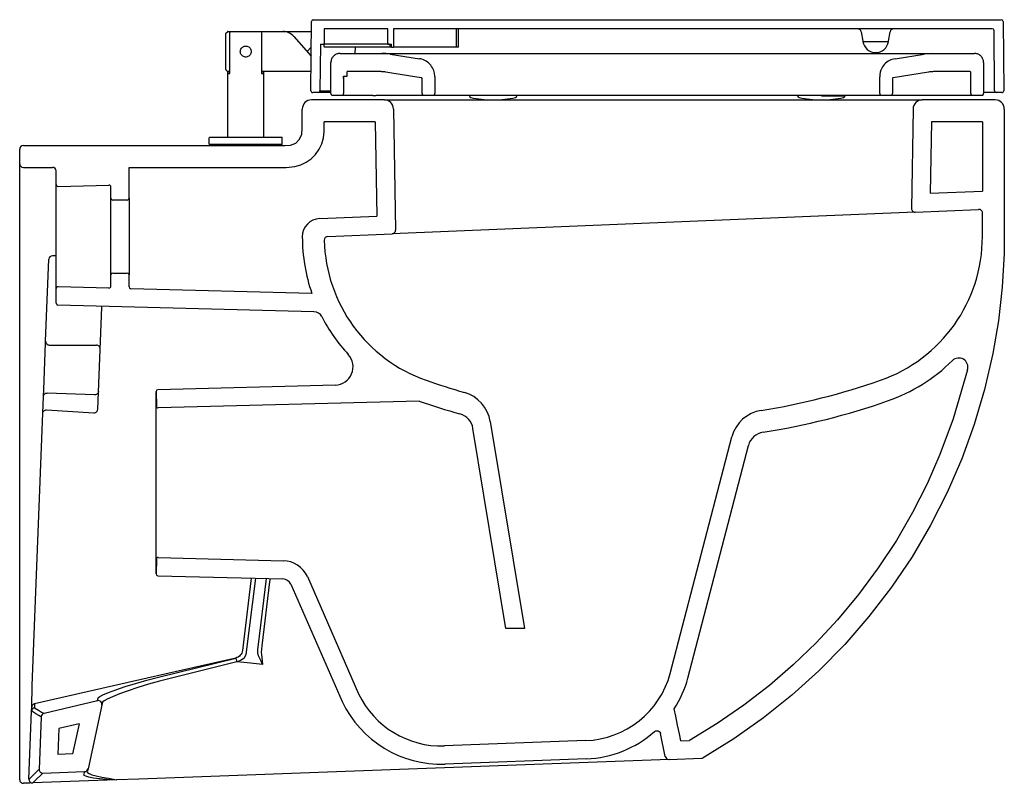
# Model space of a CAD drawing. Header units: millimetres. Extents: x 4201.859 to 4202.399, y 1608.01 to 1608.429.
import ezdxf

# ---------------------------------------------------------------- set-up
doc = ezdxf.new("R2010")
doc.units = ezdxf.units.MM
doc.layers.add('Sanindusa', color=3, linetype='Continuous')

msp = doc.modelspace()

# ---------------------------------------------------------------- linework, layer by layer
at = {"layer": 'Sanindusa'}
for p, q in [((4202.019692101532, 1608.428737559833), (4202.397011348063, 1608.428737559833)), ((4202.018360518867, 1608.389746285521), (4202.018692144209, 1608.427746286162)), ((4202.025582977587, 1608.423487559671), (4202.025582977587, 1608.415487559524)), ((4202.06040715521, 1608.423737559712), (4202.025832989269, 1608.423737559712)), ((4202.060657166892, 1608.415237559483), (4202.060657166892, 1608.423487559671)), ((4202.063657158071, 1608.423487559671), (4202.063657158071, 1608.413737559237)), ((4202.392054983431, 1608.423737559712), (4202.063907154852, 1608.423737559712)), ((4202.098144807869, 1608.413737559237), (4202.098144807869, 1608.423487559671)), ((4202.099336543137, 1608.413737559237), (4202.099336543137, 1608.423487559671)), ((4202.393343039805, 1608.389728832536), (4202.393054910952, 1608.422746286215)), ((4202.398011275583, 1608.427746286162), (4202.398342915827, 1608.389746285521)), ((4201.971647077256, 1608.401341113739), (4201.971647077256, 1608.42113400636)), ((4201.971720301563, 1608.421310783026), (4201.972573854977, 1608.422164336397)), ((4201.972750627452, 1608.422237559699), (4201.974569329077, 1608.422237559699)), ((4201.973986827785, 1608.399237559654), (4201.973986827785, 1608.421737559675)), ((4201.974569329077, 1608.422237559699), (4201.990724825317, 1608.422237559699)), ((4201.990724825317, 1608.422237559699), (4202.003036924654, 1608.422237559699)), ((4201.99130734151, 1608.421737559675), (4201.99130734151, 1608.399237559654)), ((4202.003036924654, 1608.422237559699), (4202.018644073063, 1608.422237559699)), ((4202.009035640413, 1608.4195305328), (4202.018526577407, 1608.408774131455)), ((4202.320191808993, 1608.422084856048), (4202.321098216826, 1608.416944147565)), ((4202.335171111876, 1608.416944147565), (4202.336077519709, 1608.422084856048)), ((4202.018569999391, 1608.413750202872), (4202.016352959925, 1608.411237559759)), ((4202.023582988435, 1608.415237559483), (4202.023360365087, 1608.389728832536)), ((4202.023582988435, 1608.415237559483), (4202.025332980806, 1608.415237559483)), ((4202.02585096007, 1608.415237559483), (4202.025332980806, 1608.415237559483)), ((4202.025600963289, 1608.413987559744), (4202.025600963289, 1608.414987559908)), ((4202.061350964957, 1608.415237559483), (4202.02585096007, 1608.415237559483)), ((4202.061350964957, 1608.413737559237), (4202.02585096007, 1608.413737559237)), ((4202.042726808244, 1608.410237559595), (4202.0427608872, 1608.413737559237)), ((4202.044666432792, 1608.415237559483), (4202.044666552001, 1608.415250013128)), ((4202.060657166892, 1608.415237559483), (4202.062657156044, 1608.415237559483)), ((4202.062657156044, 1608.413737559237), (4202.061350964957, 1608.413737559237)), ((4202.061600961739, 1608.414987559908), (4202.061600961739, 1608.413987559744)), ((4202.062657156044, 1608.413737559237), (4202.062657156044, 1608.415237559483)), ((4202.062657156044, 1608.413737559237), (4202.063657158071, 1608.413737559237)), ((4202.098144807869, 1608.413737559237), (4202.063657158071, 1608.413737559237)), ((4202.099336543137, 1608.413737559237), (4202.098144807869, 1608.413737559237)), ((4202.321134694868, 1608.416737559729), (4202.335134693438, 1608.416737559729)), ((4202.034336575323, 1608.410237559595), (4202.057209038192, 1608.410237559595)), ((4202.057209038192, 1608.410237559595), (4202.359441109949, 1608.410237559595)), ((4202.061902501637, 1608.4098682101), (4202.077904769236, 1608.407333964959)), ((4202.338745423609, 1608.407333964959), (4202.354747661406, 1608.4098682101)), ((4202.359441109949, 1608.410237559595), (4202.354747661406, 1608.4098682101)), ((4202.359441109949, 1608.410237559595), (4202.382313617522, 1608.410237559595)), ((4201.972573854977, 1608.400310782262), (4201.971720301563, 1608.401164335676)), ((4202.029336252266, 1608.388237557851), (4202.029336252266, 1608.405237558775)), ((4202.387313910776, 1608.405237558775), (4202.387313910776, 1608.388237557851)), ((4201.972647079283, 1608.400260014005), (4201.972647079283, 1608.364237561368)), ((4201.973986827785, 1608.400237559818), (4201.972750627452, 1608.400237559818)), ((4201.972849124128, 1608.400237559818), (4201.972849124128, 1608.399237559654)), ((4201.972849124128, 1608.399237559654), (4201.973986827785, 1608.399237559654)), ((4202.018452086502, 1608.400237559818), (4201.99130734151, 1608.400237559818)), ((4201.99130734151, 1608.399237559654), (4201.992445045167, 1608.399237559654)), ((4201.992445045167, 1608.399237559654), (4201.992445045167, 1608.400237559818)), ((4201.992647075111, 1608.364237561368), (4201.992647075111, 1608.400237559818)), ((4202.036336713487, 1608.396487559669), (4202.036336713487, 1608.39773756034)), ((4202.036336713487, 1608.39773756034), (4202.03833685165, 1608.39773756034)), ((4202.036336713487, 1608.39773756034), (4202.036336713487, 1608.388237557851)), ((4202.056366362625, 1608.400237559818), (4202.03833685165, 1608.400237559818)), ((4202.03833685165, 1608.39773756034), (4202.03833685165, 1608.400237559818)), ((4202.079340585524, 1608.388237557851), (4202.079340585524, 1608.396421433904)), ((4202.086341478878, 1608.39745708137), (4202.086341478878, 1608.388237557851)), ((4202.330308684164, 1608.388237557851), (4202.330308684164, 1608.39745708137)), ((4202.337309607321, 1608.396421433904), (4202.337309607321, 1608.388237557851)), ((4202.35715485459, 1608.39999132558), (4202.337731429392, 1608.396915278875)), ((4202.379813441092, 1608.400237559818), (4202.360283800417, 1608.400237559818)), ((4202.380313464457, 1608.388237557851), (4202.380313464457, 1608.399737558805)), ((4202.058664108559, 1608.384736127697), (4202.018664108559, 1608.384736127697)), ((4202.022360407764, 1608.388737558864), (4202.019360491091, 1608.388737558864)), ((4202.029336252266, 1608.388737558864), (4202.022360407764, 1608.388737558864)), ((4202.023360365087, 1608.389728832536), (4202.029336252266, 1608.389728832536)), ((4202.035336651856, 1608.38723755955), (4202.030336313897, 1608.38723755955)), ((4202.052427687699, 1608.38723755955), (4202.035336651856, 1608.38723755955)), ((4202.052427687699, 1608.38723755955), (4202.053906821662, 1608.38723755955)), ((4202.080340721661, 1608.38723755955), (4202.053906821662, 1608.38723755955)), ((4202.058664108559, 1608.384736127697), (4202.353664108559, 1608.384736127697)), ((4202.085341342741, 1608.38723755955), (4202.080340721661, 1608.38723755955)), ((4202.331308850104, 1608.38723755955), (4202.085341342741, 1608.38723755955)), ((4202.105325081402, 1608.38723755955), (4202.105325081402, 1608.38703075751)), ((4202.117932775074, 1608.384736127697), (4202.118717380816, 1608.384736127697)), ((4202.131325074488, 1608.38703075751), (4202.131325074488, 1608.38723755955)), ((4202.285325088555, 1608.38723755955), (4202.285325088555, 1608.38703075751)), ((4202.297932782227, 1608.384736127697), (4202.298717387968, 1608.384736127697)), ((4202.29832408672, 1608.38703075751), (4202.31132508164, 1608.38703075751)), ((4202.31132508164, 1608.38703075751), (4202.31132508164, 1608.38723755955)), ((4202.336309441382, 1608.38723755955), (4202.331308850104, 1608.38723755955)), ((4202.381313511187, 1608.38723755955), (4202.336309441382, 1608.38723755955)), ((4202.393664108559, 1608.384736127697), (4202.353664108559, 1608.384736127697)), ((4202.386313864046, 1608.38723755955), (4202.381313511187, 1608.38723755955)), ((4202.39434302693, 1608.388737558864), (4202.387313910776, 1608.388737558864)), ((4202.397342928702, 1608.388737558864), (4202.39434302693, 1608.388737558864)), ((4202.063664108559, 1608.379736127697), (4202.06482346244, 1608.313316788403)), ((4202.34866410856, 1608.379736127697), (4202.347712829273, 1608.325237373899)), ((4202.05366410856, 1608.372736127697), (4202.02566410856, 1608.372736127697)), ((4202.05366410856, 1608.372736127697), (4202.054568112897, 1608.320945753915)), ((4202.358664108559, 1608.372736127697), (4202.357980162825, 1608.333552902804)), ((4202.38666410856, 1608.372736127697), (4202.358664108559, 1608.372736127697)), ((4202.38666410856, 1608.372736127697), (4202.38666410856, 1608.336746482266)), ((4201.96264708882, 1608.360487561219), (4201.96264708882, 1608.363987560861)), ((4201.962897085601, 1608.364237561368), (4202.002397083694, 1608.364237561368)), ((4202.002647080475, 1608.360487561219), (4202.002647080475, 1608.363987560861)), ((4201.858664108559, 1608.349736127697), (4201.858664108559, 1608.357736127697)), ((4202.002397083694, 1608.360237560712), (4201.962897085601, 1608.360237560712)), ((4201.858664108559, 1608.011811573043), (4201.858664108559, 1608.349736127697)), ((4201.86066410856, 1608.347736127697), (4201.876664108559, 1608.347736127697)), ((4201.91866410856, 1608.330736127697), (4201.91866410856, 1608.347736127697)), ((4201.87866410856, 1608.338262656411), (4201.87866410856, 1608.345736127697)), ((4201.87866410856, 1608.281209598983), (4201.87866410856, 1608.338262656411)), ((4201.879690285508, 1608.337262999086), (4201.907637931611, 1608.337994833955)), ((4201.90866410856, 1608.330736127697), (4201.90866410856, 1608.33699517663)), ((4202.38666410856, 1608.336746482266), (4202.386747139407, 1608.33474820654)), ((4201.90866410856, 1608.288736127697), (4201.90866410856, 1608.330736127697)), ((4201.91866410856, 1608.330736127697), (4201.91866410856, 1608.288736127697)), ((4202.357980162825, 1608.333552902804), (4202.386747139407, 1608.33474820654)), ((4201.91766410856, 1608.329736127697), (4201.90966410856, 1608.329736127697)), ((4202.023248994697, 1608.319644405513), (4202.054568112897, 1608.320945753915)), ((4202.349795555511, 1608.32320419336), (4202.062906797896, 1608.311283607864)), ((4202.349795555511, 1608.32320419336), (4202.384581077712, 1608.324649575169)), ((4202.38666410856, 1608.309736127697), (4202.38666410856, 1608.322651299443)), ((4202.027603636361, 1608.309816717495), (4202.062906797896, 1608.311283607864)), ((4201.87866410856, 1608.299236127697), (4201.876650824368, 1608.299236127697)), ((4201.872901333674, 1608.252313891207), (4201.87465233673, 1608.297313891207)), ((4201.90866410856, 1608.282477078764), (4201.90866410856, 1608.288736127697)), ((4201.90966410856, 1608.289736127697), (4201.91766410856, 1608.289736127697)), ((4201.91866410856, 1608.282162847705), (4201.91866410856, 1608.288736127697)), ((4201.907637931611, 1608.281477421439), (4201.879690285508, 1608.282209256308)), ((4201.87866410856, 1608.273210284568), (4201.87866410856, 1608.281209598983)), ((4202.018893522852, 1608.278564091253), (4201.919637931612, 1608.28116319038)), ((4202.020041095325, 1608.26853404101), (4201.879637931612, 1608.272210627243)), ((4201.903652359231, 1608.271031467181), (4201.903673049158, 1608.27158124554)), ((4201.901475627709, 1608.215090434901), (4201.903652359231, 1608.271031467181)), ((4201.871874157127, 1608.225915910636), (4201.872863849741, 1608.251350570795)), ((4201.872863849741, 1608.251350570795), (4201.872901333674, 1608.252313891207)), ((4201.874899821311, 1608.250236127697), (4201.900769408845, 1608.250236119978)), ((4202.031778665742, 1608.228308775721), (4201.934401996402, 1608.225758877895)), ((4201.87172448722, 1608.222069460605), (4201.871874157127, 1608.225915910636)), ((4201.899778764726, 1608.222919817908), (4201.873798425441, 1608.223930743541)), ((4201.93342817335, 1608.124713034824), (4201.93342817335, 1608.22475922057)), ((4201.933428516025, 1608.224733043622), (4201.933637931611, 1608.216735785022)), ((4201.871363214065, 1608.212784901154), (4201.87172448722, 1608.222069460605)), ((4202.077819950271, 1608.219510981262), (4201.934663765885, 1608.215762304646)), ((4201.865554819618, 1608.06351174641), (4201.871363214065, 1608.212784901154)), ((4201.873437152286, 1608.21464618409), (4201.899395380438, 1608.213067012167)), ((4202.116760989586, 1608.208278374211), (4202.13546929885, 1608.094736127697)), ((4202.125334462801, 1608.094736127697), (4202.10725350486, 1608.204470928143)), ((4202.21546929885, 1608.070039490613), (4202.249232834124, 1608.199890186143)), ((4202.225121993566, 1608.067530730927), (4202.25831304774, 1608.195162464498)), ((4201.933637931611, 1608.132736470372), (4201.933428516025, 1608.124739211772)), ((4201.934663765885, 1608.133709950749), (4202.003294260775, 1608.131912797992)), ((4201.934401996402, 1608.123713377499), (4202.003032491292, 1608.121916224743)), ((4201.98565026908, 1608.12237139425), (4201.980823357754, 1608.082695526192)), ((4201.988062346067, 1608.122308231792), (4201.982748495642, 1608.080446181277)), ((4201.989442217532, 1608.084569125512), (4201.994093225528, 1608.122150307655)), ((4202.016460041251, 1608.12333423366), (4202.044562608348, 1608.05894999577)), ((4202.007421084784, 1608.119056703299), (4202.035523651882, 1608.054672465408)), ((4202.13546929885, 1608.094736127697), (4202.125334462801, 1608.094736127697)), ((4201.934730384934, 1608.06797307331), (4201.977118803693, 1608.078410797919)), ((4201.977687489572, 1608.076365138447), (4201.935301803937, 1608.065925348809)), ((4201.977941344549, 1608.076432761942), (4201.977687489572, 1608.076365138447)), ((4201.865284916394, 1608.051575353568), (4201.865554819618, 1608.06351174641)), ((4201.901331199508, 1608.055129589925), (4201.901668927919, 1608.056674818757)), ((4201.865199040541, 1608.049368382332), (4201.865284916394, 1608.051575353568)), ((4201.866819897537, 1608.053418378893), (4201.866734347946, 1608.05121979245)), ((4201.901331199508, 1608.055129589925), (4201.871997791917, 1608.048156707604)), ((4201.903747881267, 1608.052758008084), (4201.896132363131, 1608.017807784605)), ((4201.904085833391, 1608.054308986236), (4201.903747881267, 1608.052758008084)), ((4201.863748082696, 1608.012079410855), (4201.865199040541, 1608.049368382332)), ((4201.870461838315, 1608.046288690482), (4201.869340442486, 1608.017469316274)), ((4201.880218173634, 1608.03983213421), (4201.879668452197, 1608.025704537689)), ((4201.89126914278, 1608.042459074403), (4201.880218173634, 1608.03983213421)), ((4201.89126914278, 1608.042459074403), (4201.887682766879, 1608.025999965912)), ((4202.212738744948, 1608.02452069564), (4202.21015012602, 1608.037096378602)), ((4202.169056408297, 1608.033240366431), (4202.091607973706, 1608.03037190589)), ((4202.221175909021, 1608.033169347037), (4202.225931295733, 1608.033345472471)), ((4201.887675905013, 1608.026002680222), (4201.879668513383, 1608.025706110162)), ((4202.21477170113, 1608.022925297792), (4201.923949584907, 1608.012154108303)), ((4202.169426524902, 1608.023247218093), (4202.091978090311, 1608.020378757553)), ((4202.21477170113, 1608.022925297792), (4202.232571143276, 1608.02358453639)), ((4201.896132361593, 1608.017807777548), (4201.895749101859, 1608.016048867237)), ((4201.87141277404, 1608.01539291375), (4201.894251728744, 1608.016234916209)), ((4201.923949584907, 1608.012154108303), (4201.911713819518, 1608.011700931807)), ((4201.861954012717, 1608.009857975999), (4201.860738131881, 1608.009812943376)), ((4201.864155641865, 1608.009939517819), (4201.861954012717, 1608.009857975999)), ((4201.86582052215, 1608.010001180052), (4201.864155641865, 1608.009939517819)), ((4201.911713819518, 1608.011700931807), (4201.86582052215, 1608.010001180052))]:
    msp.add_line(p, q, dxfattribs=at)
at = {"layer": 'Sanindusa', "flags": 128}
for points in [[(4202.078918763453, 1608.396915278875), (4202.063886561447, 1608.39929589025), (4202.059495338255, 1608.39999132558)], [(4201.86066410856, 1608.359736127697), (4201.947287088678, 1608.359736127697), (4201.984508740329, 1608.359736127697), (4202.000886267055, 1608.359736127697), (4202.004103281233, 1608.359736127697), (4202.00727595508, 1608.359898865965), (4202.010062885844, 1608.361054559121), (4202.012197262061, 1608.363120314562), (4202.01343907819, 1608.365845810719), (4202.01366410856, 1608.368985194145), (4202.01366410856, 1608.372187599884), (4202.01366410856, 1608.379736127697)], [(4202.398664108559, 1608.379736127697), (4202.398664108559, 1608.356142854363), (4202.398664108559, 1608.337549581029), (4202.398664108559, 1608.318956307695), (4202.39853118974, 1608.300377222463), (4202.397487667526, 1608.281911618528), (4202.395422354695, 1608.263612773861), (4202.392353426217, 1608.245521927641), (4202.387841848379, 1608.225913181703), (4202.382160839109, 1608.206659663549), (4202.37532528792, 1608.187806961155), (4202.367350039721, 1608.169400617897), (4202.358249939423, 1608.151486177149), (4202.348041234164, 1608.134110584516), (4202.336759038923, 1608.11733965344), (4202.324451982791, 1608.101252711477), (4202.311168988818, 1608.085929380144), (4202.296959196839, 1608.071449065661), (4202.282159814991, 1608.058113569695), (4202.26659930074, 1608.04570443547), (4202.250353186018, 1608.034268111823), (4202.233497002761, 1608.023851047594)], [(4201.91866410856, 1608.347736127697), (4201.947287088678, 1608.347736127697), (4201.979197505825, 1608.347736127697), (4201.995152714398, 1608.347736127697), (4201.999983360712, 1608.347627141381), (4202.004812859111, 1608.347603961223), (4202.00958157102, 1608.348122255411), (4202.012818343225, 1608.349060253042), (4202.015852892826, 1608.350525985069), (4202.018595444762, 1608.352483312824), (4202.020974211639, 1608.354869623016), (4202.02292034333, 1608.35762951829), (4202.024377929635, 1608.360675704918), (4202.025295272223, 1608.363917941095), (4202.025658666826, 1608.367267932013), (4202.02566410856, 1608.372736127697)], [(4202.378486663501, 1608.236716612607), (4202.370572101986, 1608.209836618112), (4202.363351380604, 1608.190190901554), (4202.356280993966, 1608.174066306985), (4202.34831976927, 1608.158347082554), (4202.339505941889, 1608.143105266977), (4202.329569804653, 1608.127955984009), (4202.318784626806, 1608.113380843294), (4202.30720153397, 1608.099450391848), (4202.295419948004, 1608.086793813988), (4202.282954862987, 1608.074790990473), (4202.269864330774, 1608.063493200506), (4202.255789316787, 1608.052638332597), (4202.241122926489, 1608.042572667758), (4202.225931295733, 1608.033345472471)], [(4201.87172448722, 1608.222069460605), (4201.871777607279, 1608.222446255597), (4201.871905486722, 1608.22280558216), (4201.872103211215, 1608.223133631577), (4201.872363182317, 1608.223417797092), (4201.872675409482, 1608.223647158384), (4201.873027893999, 1608.223812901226), (4201.873407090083, 1608.223908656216), (4201.873798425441, 1608.223930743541)], [(4201.901852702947, 1608.224781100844), (4201.901799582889, 1608.224404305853), (4201.901671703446, 1608.224044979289), (4201.901473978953, 1608.223716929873), (4201.901214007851, 1608.223432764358), (4201.900901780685, 1608.223203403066), (4201.900549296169, 1608.223037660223), (4201.900170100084, 1608.222941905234), (4201.899778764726, 1608.222919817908)], [(4201.871363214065, 1608.212784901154), (4201.871416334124, 1608.213161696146), (4201.871544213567, 1608.213521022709), (4201.87174193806, 1608.213849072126), (4201.872001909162, 1608.214133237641), (4201.872314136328, 1608.214362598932), (4201.872666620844, 1608.214528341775), (4201.873045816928, 1608.214624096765), (4201.873437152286, 1608.21464618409)], [(4201.899395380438, 1608.213067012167), (4201.899786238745, 1608.213076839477), (4201.900165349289, 1608.213170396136), (4201.900518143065, 1608.213344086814), (4201.900831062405, 1608.213591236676), (4201.901092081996, 1608.213902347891), (4201.901291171, 1608.214265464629), (4201.901420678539, 1608.214666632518), (4201.901475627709, 1608.215090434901)], [(4201.995978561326, 1608.122100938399), (4201.995725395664, 1608.120315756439), (4201.991423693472, 1608.085309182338)], [(4201.980919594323, 1608.082681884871), (4201.98076241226, 1608.081957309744), (4201.980497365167, 1608.08126422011), (4201.980130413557, 1608.080618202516), (4201.979669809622, 1608.08003378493), (4201.979125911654, 1608.079524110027), (4201.978510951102, 1608.079100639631), (4201.977838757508, 1608.078772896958), (4201.977124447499, 1608.078548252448)], [(4201.989674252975, 1608.079751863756), (4201.98935270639, 1608.081450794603), (4201.989312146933, 1608.083211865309), (4201.989442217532, 1608.084569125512)], [(4201.991423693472, 1608.085309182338), (4201.991160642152, 1608.081497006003), (4201.991208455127, 1608.080484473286)], [(4201.977124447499, 1608.078548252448), (4201.967407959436, 1608.076332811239), (4201.928541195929, 1608.067474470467), (4201.866819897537, 1608.053418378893)], [(4201.977941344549, 1608.076432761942), (4201.977837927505, 1608.076792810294), (4201.977734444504, 1608.077144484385), (4201.977634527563, 1608.077475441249), (4201.977541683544, 1608.077774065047), (4201.977459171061, 1608.078029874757), (4201.977389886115, 1608.078233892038), (4201.977336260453, 1608.078378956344), (4201.977300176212, 1608.078459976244)], [(4201.982748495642, 1608.080446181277), (4201.982527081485, 1608.079849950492), (4201.981511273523, 1608.078371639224), (4201.979811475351, 1608.077112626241), (4201.977941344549, 1608.076432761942)], [(4201.991912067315, 1608.075031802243), (4201.991902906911, 1608.07504954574), (4201.991032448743, 1608.076755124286), (4201.989674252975, 1608.079751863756)], [(4201.991208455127, 1608.080484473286), (4201.991620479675, 1608.077009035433), (4201.9919087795, 1608.075053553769), (4201.991912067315, 1608.075031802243)], [(4201.991912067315, 1608.075031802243), (4201.985174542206, 1608.075705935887), (4201.977941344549, 1608.076432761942)], [(4201.901668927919, 1608.056674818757), (4201.901801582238, 1608.056888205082), (4201.902673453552, 1608.057505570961), (4201.90429609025, 1608.058324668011), (4201.90740222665, 1608.05963001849), (4201.91144914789, 1608.061131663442), (4201.916528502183, 1608.062840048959), (4201.922228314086, 1608.06459632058), (4201.928353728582, 1608.0663263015), (4201.934730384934, 1608.06797307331)], [(4201.935301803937, 1608.065925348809), (4201.929284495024, 1608.064202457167), (4201.923503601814, 1608.062402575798), (4201.918125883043, 1608.060585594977), (4201.913326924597, 1608.058824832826), (4201.909508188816, 1608.057287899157), (4201.906570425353, 1608.055958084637), (4201.905037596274, 1608.055132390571), (4201.904211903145, 1608.054517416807), (4201.904085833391, 1608.054308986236)], [(4201.866734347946, 1608.05121979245), (4201.866426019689, 1608.051120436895), (4201.866137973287, 1608.050972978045), (4201.865877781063, 1608.050781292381), (4201.865652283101, 1608.050550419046), (4201.865467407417, 1608.050286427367), (4201.86532801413, 1608.049996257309), (4201.865237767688, 1608.049687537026), (4201.865199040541, 1608.049368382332)], [(4201.866819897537, 1608.053418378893), (4201.86651158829, 1608.053319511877), (4201.866223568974, 1608.053172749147), (4201.865963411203, 1608.052981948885), (4201.865737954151, 1608.052752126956), (4201.865553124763, 1608.052489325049), (4201.865413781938, 1608.052200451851), (4201.865323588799, 1608.051893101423), (4201.865284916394, 1608.051575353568)], [(4201.866771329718, 1608.051165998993), (4201.869042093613, 1608.049864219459), (4201.870675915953, 1608.04892217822), (4201.871666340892, 1608.048348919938), (4201.871997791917, 1608.048156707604)], [(4202.221175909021, 1608.033169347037), (4202.220437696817, 1608.036876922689), (4202.219480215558, 1608.04179462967), (4202.218499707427, 1608.04670781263), (4202.217642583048, 1608.050707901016)], [(4201.870461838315, 1608.046288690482), (4201.870138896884, 1608.046477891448), (4201.869168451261, 1608.047045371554), (4201.867541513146, 1608.047993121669), (4201.865262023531, 1608.049313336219)], [(4202.206860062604, 1608.038177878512), (4202.207439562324, 1608.038536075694), (4202.20810511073, 1608.038682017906), (4202.208778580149, 1608.038598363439), (4202.209380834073, 1608.038297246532), (4202.209845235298, 1608.037816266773), (4202.210123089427, 1608.037210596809), (4202.21015012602, 1608.037096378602)], [(4202.212738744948, 1608.02452069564), (4202.212982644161, 1608.023895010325), (4202.213419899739, 1608.02338532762), (4202.214001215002, 1608.023049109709), (4202.214661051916, 1608.022924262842), (4202.21477170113, 1608.022925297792)], [(4201.863815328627, 1608.012133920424), (4201.866200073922, 1608.014462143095), (4201.867929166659, 1608.016138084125), (4201.868986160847, 1608.017149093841), (4201.869340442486, 1608.017469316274)], [(4201.871140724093, 1608.015146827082), (4201.871073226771, 1608.015085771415), (4201.870041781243, 1608.014105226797), (4201.868305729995, 1608.012435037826), (4201.865877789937, 1608.010083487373)], [(4201.893878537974, 1608.014484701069), (4201.893953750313, 1608.014832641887), (4201.894170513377, 1608.015840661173), (4201.894251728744, 1608.016234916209)], [(4201.910647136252, 1608.011722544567), (4201.906242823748, 1608.01194730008), (4201.90235765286, 1608.012278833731), (4201.899118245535, 1608.012694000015), (4201.896601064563, 1608.013164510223), (4201.894887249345, 1608.013661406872), (4201.893998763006, 1608.014160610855), (4201.893878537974, 1608.014484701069)], [(4201.895749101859, 1608.016048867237), (4201.895854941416, 1608.015715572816), (4201.896678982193, 1608.015212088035), (4201.898280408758, 1608.014537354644), (4201.900636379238, 1608.013858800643), (4201.903674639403, 1608.013172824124), (4201.907320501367, 1608.012560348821), (4201.911859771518, 1608.011737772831)]]:
    msp.add_lwpolyline(points, dxfattribs=at)
at = {"layer": 'Sanindusa'}
for centre, radius, start, end in [((4202.019692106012, 1608.427737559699), 0.001000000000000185, 90, 179.4999999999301), ((4202.397011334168, 1608.427737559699), 0.001000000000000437, 0.5000000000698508, 90), ((4202.025832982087, 1608.423487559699), 0.0002500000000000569, 90, 180), ((4202.060407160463, 1608.423487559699), 0.0002500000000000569, 0, 90), ((4202.063907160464, 1608.423487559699), 0.0002500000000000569, 90, 180), ((4202.098369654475, 1608.423513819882), 0.0002263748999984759, 98.75067934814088, 186.6614910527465), ((4202.099586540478, 1608.423487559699), 0.0002500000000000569, 90, 180), ((4202.3182221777, 1608.421737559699), 0.002000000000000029, 10.00000000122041, 90), ((4202.338047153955, 1608.421737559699), 0.002000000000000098, 90, 169.9999999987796), ((4202.392054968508, 1608.422737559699), 0.001000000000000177, 0.5000000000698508, 90), ((4201.971897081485, 1608.421134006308), 0.0002500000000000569, 135.0000000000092, 180), ((4201.972750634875, 1608.421987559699), 0.0002499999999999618, 90, 135.0000000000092), ((4202.003036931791, 1608.414237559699), 0.00799999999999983, 41.42366562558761, 90), ((4202.025332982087, 1608.415487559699), 0.0002500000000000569, 270, 0), ((4202.025850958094, 1608.414987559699), 0.0002500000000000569, 90, 180), ((4202.025850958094, 1608.413987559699), 0.0002500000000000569, 180, 270), ((4202.061350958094, 1608.414987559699), 0.0002499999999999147, 0, 90), ((4202.061350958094, 1608.413987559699), 0.0002499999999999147, 270, 0), ((4202.321344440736, 1608.416987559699), 0.0002500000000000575, 190.0000000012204, 270), ((4202.328134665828, 1608.417732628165), 0.007070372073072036, 188.0905406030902, 351.9094593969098), ((4202.33492489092, 1608.416987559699), 0.0002500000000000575, 270, 349.9999999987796), ((4201.971897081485, 1608.40134111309), 0.0002500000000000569, 180, 224.9999999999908), ((4201.972750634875, 1608.400487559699), 0.0002499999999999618, 224.9999999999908, 270), ((4202.018664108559, 1608.379736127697), 0.005, 90, 180), ((4202.019360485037, 1608.389737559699), 0.001000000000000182, 179.4999999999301, 270), ((4202.022360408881, 1608.389737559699), 0.001000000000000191, 270, 359.4999999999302), ((4202.058664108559, 1608.379736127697), 0.005, 0, 90), ((4202.106325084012, 1608.387030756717), 0.001000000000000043, 180, 257.2719772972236), ((4202.117932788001, 1608.438420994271), 0.05368486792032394, 257.2719772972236, 270), ((4202.118717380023, 1608.438420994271), 0.05368486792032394, 270, 282.7280227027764), ((4202.130325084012, 1608.387030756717), 0.0009999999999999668, 282.7280227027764, 0), ((4202.286325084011, 1608.387030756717), 0.001000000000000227, 180, 257.2719772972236), ((4202.297932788, 1608.438420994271), 0.05368486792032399, 257.2719772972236, 270), ((4202.298717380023, 1608.438420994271), 0.05368486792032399, 270, 282.7280227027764), ((4202.310325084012, 1608.387030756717), 0.001000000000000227, 282.7280227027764, 0), ((4202.353664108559, 1608.379736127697), 0.005, 90, 180), ((4202.394343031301, 1608.389737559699), 0.0009999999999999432, 180.5000000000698, 270), ((4202.393664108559, 1608.379736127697), 0.005, 0, 90), ((4202.397342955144, 1608.389737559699), 0.001000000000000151, 270, 0.5000000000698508), ((4201.962897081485, 1608.363987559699), 0.0002500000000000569, 90, 180), ((4202.002397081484, 1608.363987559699), 0.000250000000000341, 0, 90), ((4201.86066410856, 1608.357736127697), 0.002000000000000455, 90, 180), ((4201.962897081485, 1608.360487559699), 0.0002500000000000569, 180, 270), ((4202.002397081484, 1608.360487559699), 0.000250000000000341, 270, 0), ((4201.86066410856, 1608.349736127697), 0.001999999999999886, 180, 270), ((4201.876664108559, 1608.345736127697), 0.002000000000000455, 0, 90), ((4201.87966410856, 1608.338262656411), 0.001000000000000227, 180, 271.4999999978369), ((4201.907664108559, 1608.33699517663), 0.001000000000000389, 0, 91.49999999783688), ((4201.90966410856, 1608.330736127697), 0.001000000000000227, 180, 270), ((4201.91766410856, 1608.330736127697), 0.0009999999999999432, 270, 0), ((4202.349712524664, 1608.325202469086), 0.002, 179.0000000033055, 272.3793423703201), ((4202.384664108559, 1608.322651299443), 0.002, 0, 92.37934237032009), ((4202.023664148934, 1608.309653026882), 0.01, 92.37934237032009, 180.0556740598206), ((4202.10918557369, 1608.309736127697), 0.09552146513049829, 180.0556740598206, 199.0465000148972), ((4202.027686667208, 1608.307818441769), 0.002, 92.37934237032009, 181.3479326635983), ((4202.062823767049, 1608.31328188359), 0.002, 272.3793423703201, 0.9999999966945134), ((4202.303142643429, 1608.309736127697), 0.08352146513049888, 289.2871143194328, 0), ((4202.10918557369, 1608.309736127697), 0.08352146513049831, 181.3479326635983, 250.7128856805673), ((4201.876650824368, 1608.297236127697), 0.00199999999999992, 90.76937510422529, 177.771677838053), ((4201.90966410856, 1608.288736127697), 0.001000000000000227, 90, 180), ((4201.91766410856, 1608.288736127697), 0.0009999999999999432, 0, 90), ((4201.87966410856, 1608.281209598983), 0.001000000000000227, 88.50000000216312, 180), ((4201.907664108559, 1608.282477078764), 0.001000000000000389, 268.5000000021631, 0), ((4201.91966410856, 1608.282162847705), 0.001000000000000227, 180, 268.5000000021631), ((4201.87966410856, 1608.273210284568), 0.001000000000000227, 180, 268.5000000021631), ((4202.019910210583, 1608.263535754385), 0.005000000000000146, 27.36175359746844, 88.50000000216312), ((4202.10918557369, 1608.309736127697), 0.09552146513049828, 207.3617535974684, 222.6043040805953), ((4201.874899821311, 1608.252236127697), 0.002000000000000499, 177.771677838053, 270.6148308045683), ((4201.900763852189, 1608.248236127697), 0.001999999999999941, 357.7716778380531, 89.8408133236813), ((4202.03151689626, 1608.238305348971), 0.01000000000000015, 271.4999999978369, 42.60430408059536), ((4202.303142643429, 1608.309736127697), 0.09552146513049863, 289.2871143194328, 314.5729157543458), ((4202.373690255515, 1608.238128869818), 0.005, 343.5934309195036, 134.5729157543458), ((4202.206164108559, 1608.586863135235), 0.3771270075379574, 250.7128856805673, 254.0489238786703), ((4202.206164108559, 1608.586863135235), 0.3771270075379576, 279.0364858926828, 289.2871143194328), ((4201.93442817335, 1608.22475922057), 0.001, 91.49999999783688, 181.4999999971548), ((4202.097027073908, 1608.20502682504), 0.02000000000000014, 9.356532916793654, 74.04892387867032), ((4202.206164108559, 1608.586863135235), 0.3891270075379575, 250.7417924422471, 254.1846088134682), ((4202.206164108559, 1608.586863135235), 0.3891270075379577, 278.9076342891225, 289.2871143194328), ((4201.934637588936, 1608.21676196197), 0.001, 181.4999999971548, 271.4999999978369), ((4202.097386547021, 1608.202845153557), 0.01000000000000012, 9.356532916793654, 74.18460881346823), ((4202.268538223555, 1608.194665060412), 0.02000000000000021, 99.03648589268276, 164.8553812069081), ((4202.267965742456, 1608.192549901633), 0.01000000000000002, 98.90763428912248, 164.8553812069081), ((4201.934637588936, 1608.132710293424), 0.001, 88.50000000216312, 178.5000000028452), ((4202.002901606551, 1608.116917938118), 0.01500000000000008, 25.32504645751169, 88.50000000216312), ((4201.93442817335, 1608.124713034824), 0.001, 178.5000000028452, 268.5000000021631), ((4202.002901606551, 1608.116917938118), 0.004999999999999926, 25.32504645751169, 88.50000000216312), ((4202.167205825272, 1608.083206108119), 0.04999999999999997, 272.1210963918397, 344.8553812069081), ((4202.167205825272, 1608.083206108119), 0.05999999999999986, 327.2048684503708, 344.8553812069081), ((4202.08975739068, 1608.080337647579), 0.05000000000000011, 205.3250464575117, 272.1210963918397), ((4201.901793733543, 1608.053183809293), 0.002000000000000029, 347.7076105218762, 103.3716778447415), ((4202.08975739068, 1608.080337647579), 0.06000000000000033, 205.3250464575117, 272.1210963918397), ((4201.872460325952, 1608.046210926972), 0.001999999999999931, 103.3716778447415, 177.771677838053), ((4202.167205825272, 1608.083206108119), 0.06000000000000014, 272.1210963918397, 311.3688500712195), ((4202.232497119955, 1608.025583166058), 0.001999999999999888, 272.1210963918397, 299.9961233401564), ((4201.871338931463, 1608.017391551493), 0.002000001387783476, 177.7716429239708, 272.115913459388), ((4201.894178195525, 1608.018233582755), 0.002000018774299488, 272.107026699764, 347.7078173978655), ((4201.865746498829, 1608.01199980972), 0.002000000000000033, 177.771677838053, 272.1210963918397), ((4201.86066410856, 1608.011811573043), 0.002000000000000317, 180, 272.1210963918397)]:
    msp.add_arc(centre, radius, start, end, dxfattribs=at)
for points, knots in [([(4201.973986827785, 1608.421737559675), (4201.973986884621, 1608.421742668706), (4201.973987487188, 1608.421796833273), (4201.974009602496, 1608.421900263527), (4201.974087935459, 1608.42203277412), (4201.974210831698, 1608.422142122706), (4201.974375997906, 1608.42222159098), (4201.974502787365, 1608.422232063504), (4201.974569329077, 1608.422237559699)], [0, 0, 0, 0, 0.01806168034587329, 0.1914850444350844, 0.3655396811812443, 0.5536103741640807, 0.7657255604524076, 1, 1, 1, 1]), ([(4201.990724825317, 1608.422237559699), (4201.99075986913, 1608.422235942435), (4201.99087211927, 1608.422230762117), (4201.991051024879, 1608.422168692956), (4201.991207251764, 1608.422036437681), (4201.991293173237, 1608.421883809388), (4201.991302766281, 1608.421784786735), (4201.99130734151, 1608.421737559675)], [0, 0, 0, 0, 0.1240027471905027, 0.3971978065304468, 0.651015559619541, 0.8335581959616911, 1, 1, 1, 1]), ([(4201.979647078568, 1608.411237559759), (4201.97967871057, 1608.410908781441), (4201.979741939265, 1608.410251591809), (4201.980233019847, 1608.409371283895), (4201.980968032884, 1608.408681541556), (4201.981909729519, 1608.408269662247), (4201.982926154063, 1608.408195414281), (4201.983891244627, 1608.408449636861), (4201.98472289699, 1608.408996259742), (4201.985344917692, 1608.409797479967), (4201.985669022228, 1608.410772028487), (4201.985651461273, 1608.411784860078), (4201.98531634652, 1608.412719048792), (4201.984698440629, 1608.413502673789), (4201.983840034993, 1608.414053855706), (4201.98284064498, 1608.414288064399), (4201.98183915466, 1608.414182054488), (4201.980935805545, 1608.413767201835), (4201.980210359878, 1608.413078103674), (4201.979733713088, 1608.412196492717), (4201.979674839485, 1608.411544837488), (4201.979647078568, 1608.411237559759)], [0, 0, 0, 0, 0.05202614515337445, 0.1039942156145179, 0.1574561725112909, 0.2120011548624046, 0.264973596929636, 0.3162724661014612, 0.3681857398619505, 0.4220984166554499, 0.4765021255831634, 0.5288711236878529, 0.5798999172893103, 0.6323122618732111, 0.686690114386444, 0.7406305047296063, 0.792496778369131, 0.843823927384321, 0.8968048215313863, 0.9513399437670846, 1, 1, 1, 1]), ([(4202.034336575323, 1608.410237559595), (4202.03406598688, 1608.410224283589), (4202.033235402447, 1608.410183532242), (4202.031893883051, 1608.409705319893), (4202.030550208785, 1608.408651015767), (4202.029753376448, 1608.407382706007), (4202.029389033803, 1608.406207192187), (4202.029353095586, 1608.405546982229), (4202.029336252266, 1608.405237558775)], [0, 0, 0, 0, 0.1036698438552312, 0.3182196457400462, 0.532763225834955, 0.7472950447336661, 0.8815636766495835, 1, 1, 1, 1]), ([(4202.061902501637, 1608.4098682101), (4202.060870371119, 1608.410004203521), (4202.059311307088, 1608.410209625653), (4202.05774008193, 1608.41023050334), (4202.057209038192, 1608.410237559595)], [0, 0, 0, 0, 0.6620193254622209, 1, 1, 1, 1]), ([(4202.086341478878, 1608.39745708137), (4202.086273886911, 1608.398331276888), (4202.086119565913, 1608.400327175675), (4202.084742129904, 1608.403212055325), (4202.082379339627, 1608.405661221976), (4202.079913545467, 1608.406927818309), (4202.078360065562, 1608.407241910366), (4202.077904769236, 1608.407333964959)], [0, 0, 0, 0, 0.1858119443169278, 0.4242321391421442, 0.6626678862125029, 0.9011341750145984, 1, 1, 1, 1]), ([(4202.338745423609, 1608.407333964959), (4202.337683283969, 1608.407059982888), (4202.335527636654, 1608.406503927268), (4202.332842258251, 1608.404381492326), (4202.331208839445, 1608.401887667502), (4202.330428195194, 1608.39949663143), (4202.330347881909, 1608.398126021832), (4202.330308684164, 1608.39745708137)], [0, 0, 0, 0, 0.2316164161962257, 0.4700731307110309, 0.7085044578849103, 0.8577325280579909, 1, 1, 1, 1]), ([(4202.387313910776, 1608.405237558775), (4202.387312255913, 1608.405330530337), (4202.387300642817, 1608.405982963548), (4202.387018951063, 1608.407190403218), (4202.386109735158, 1608.408638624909), (4202.384770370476, 1608.40969780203), (4202.38342521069, 1608.410181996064), (4202.38258943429, 1608.410223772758), (4202.382313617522, 1608.410237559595)], [0, 0, 0, 0, 0.03566873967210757, 0.2503074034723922, 0.4649483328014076, 0.6796020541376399, 0.8942646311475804, 1, 1, 1, 1]), ([(4202.059495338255, 1608.39999132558), (4202.059105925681, 1608.40004711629), (4202.058068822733, 1608.400195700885), (4202.057020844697, 1608.400221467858), (4202.056366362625, 1608.400237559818)], [0, 0, 0, 0, 0.3754811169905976, 1, 1, 1, 1]), ([(4202.079340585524, 1608.396421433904), (4202.079339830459, 1608.396441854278), (4202.079337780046, 1608.396497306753), (4202.079311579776, 1608.396606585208), (4202.079239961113, 1608.396738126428), (4202.079112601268, 1608.396852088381), (4202.078996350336, 1608.396901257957), (4202.078930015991, 1608.396913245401), (4202.078918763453, 1608.396915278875)], [0, 0, 0, 0, 0.08694417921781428, 0.2361009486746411, 0.4744810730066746, 0.7128556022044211, 0.9512906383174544, 1, 1, 1, 1]), ([(4202.337731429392, 1608.396915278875), (4202.337721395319, 1608.396913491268), (4202.33765625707, 1608.396901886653), (4202.337540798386, 1608.396854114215), (4202.337412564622, 1608.396741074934), (4202.337339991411, 1608.396610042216), (4202.337312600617, 1608.396499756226), (4202.337310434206, 1608.396443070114), (4202.337309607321, 1608.396421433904)], [0, 0, 0, 0, 0.0434170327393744, 0.2818506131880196, 0.520278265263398, 0.7586856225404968, 0.9078940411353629, 1, 1, 1, 1]), ([(4202.360283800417, 1608.400237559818), (4202.359619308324, 1608.400220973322), (4202.358571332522, 1608.400194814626), (4202.357534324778, 1608.400045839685), (4202.35715485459, 1608.39999132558)], [0, 0, 0, 0, 0.6340719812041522, 1, 1, 1, 1]), ([(4202.380313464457, 1608.399737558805), (4202.380313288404, 1608.399747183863), (4202.380312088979, 1608.39981275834), (4202.380283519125, 1608.39993375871), (4202.380192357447, 1608.400078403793), (4202.380058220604, 1608.400184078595), (4202.379923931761, 1608.400232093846), (4202.379840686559, 1608.400236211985), (4202.379813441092, 1608.400237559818)], [0, 0, 0, 0, 0.03692754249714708, 0.2515833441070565, 0.4662227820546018, 0.6808559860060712, 0.8955467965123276, 1, 1, 1, 1]), ([(4202.029336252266, 1608.388237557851), (4202.029343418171, 1608.388147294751), (4202.02935949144, 1608.387944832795), (4202.029482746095, 1608.387693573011), (4202.029675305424, 1608.387469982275), (4202.029925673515, 1608.387305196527), (4202.030172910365, 1608.387241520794), (4202.030310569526, 1608.387238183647), (4202.030336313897, 1608.38723755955)], [0, 0, 0, 0, 0.1726122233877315, 0.3871727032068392, 0.5214459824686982, 0.7360414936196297, 0.9506357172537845, 1, 1, 1, 1]), ([(4202.035336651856, 1608.38723755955), (4202.035378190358, 1608.387239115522), (4202.035489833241, 1608.387243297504), (4202.035708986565, 1608.387296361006), (4202.035972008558, 1608.387440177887), (4202.036198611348, 1608.387695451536), (4202.036319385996, 1608.387976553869), (4202.036331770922, 1608.388163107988), (4202.036336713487, 1608.388237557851)], [0, 0, 0, 0, 0.07957715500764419, 0.213879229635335, 0.4284360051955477, 0.6429836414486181, 0.8575222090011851, 0.9999999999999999, 0.9999999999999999, 0.9999999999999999, 0.9999999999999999]), ([(4202.079340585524, 1608.388237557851), (4202.079343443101, 1608.388181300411), (4202.079351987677, 1608.388013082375), (4202.079435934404, 1608.38778341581), (4202.079604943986, 1608.387541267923), (4202.079837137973, 1608.387352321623), (4202.080109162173, 1608.38725004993), (4202.080280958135, 1608.38724078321), (4202.080340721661, 1608.38723755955)], [0, 0, 0, 0, 0.1077735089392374, 0.3222586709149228, 0.4564694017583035, 0.6710016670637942, 0.8855496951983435, 0.9999999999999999, 0.9999999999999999, 0.9999999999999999, 0.9999999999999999]), ([(4202.085341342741, 1608.38723755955), (4202.085382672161, 1608.387239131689), (4202.085535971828, 1608.387244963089), (4202.085795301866, 1608.387325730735), (4202.086071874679, 1608.387526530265), (4202.086265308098, 1608.387808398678), (4202.086336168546, 1608.388060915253), (4202.08634050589, 1608.388205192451), (4202.086341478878, 1608.388237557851)], [0, 0, 0, 0, 0.07924931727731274, 0.293952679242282, 0.5086337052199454, 0.7232966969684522, 0.9379277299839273, 0.9999999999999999, 0.9999999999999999, 0.9999999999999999, 0.9999999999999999]), ([(4202.330308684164, 1608.388237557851), (4202.330308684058, 1608.38823710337), (4202.330308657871, 1608.388124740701), (4202.330347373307, 1608.387898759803), (4202.330493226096, 1608.387637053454), (4202.330701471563, 1608.387427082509), (4202.330962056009, 1608.387279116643), (4202.331190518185, 1608.387237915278), (4202.331305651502, 1608.387237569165), (4202.331308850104, 1608.38723755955)], [0, 0, 0, 0, 0.0008716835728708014, 0.2155090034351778, 0.430148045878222, 0.5644562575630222, 0.7791643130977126, 0.9938648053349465, 1, 1, 1, 1]), ([(4202.336309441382, 1608.38723755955), (4202.336404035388, 1608.387245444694), (4202.336610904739, 1608.387262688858), (4202.336903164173, 1608.387410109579), (4202.337142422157, 1608.387651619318), (4202.337285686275, 1608.387942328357), (4202.337302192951, 1608.388146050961), (4202.337309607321, 1608.388237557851)], [0, 0, 0, 0, 0.1809052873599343, 0.3956250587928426, 0.6102887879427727, 0.8249518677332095, 1, 1, 1, 1]), ([(4202.380313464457, 1608.388237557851), (4202.380318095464, 1608.388165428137), (4202.380329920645, 1608.387981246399), (4202.380431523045, 1608.3877408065), (4202.380611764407, 1608.387507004), (4202.380852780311, 1608.387329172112), (4202.381113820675, 1608.387245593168), (4202.381269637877, 1608.387239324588), (4202.381313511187, 1608.38723755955)], [0, 0, 0, 0, 0.1380805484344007, 0.3525858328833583, 0.4868321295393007, 0.701394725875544, 0.9159219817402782, 0.9999999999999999, 0.9999999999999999, 0.9999999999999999, 0.9999999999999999]), ([(4202.386313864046, 1608.38723755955), (4202.386397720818, 1608.38724379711), (4202.386593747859, 1608.387258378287), (4202.386880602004, 1608.387391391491), (4202.387127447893, 1608.387625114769), (4202.387285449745, 1608.387920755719), (4202.387304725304, 1608.388135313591), (4202.387313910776, 1608.388237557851)], [0, 0, 0, 0, 0.1605168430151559, 0.3752307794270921, 0.5899143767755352, 0.8045799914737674, 1, 1, 1, 1])]:
    msp.add_open_spline(points, degree=3, knots=knots, dxfattribs=at)

doc.saveas('drawing.dxf')
